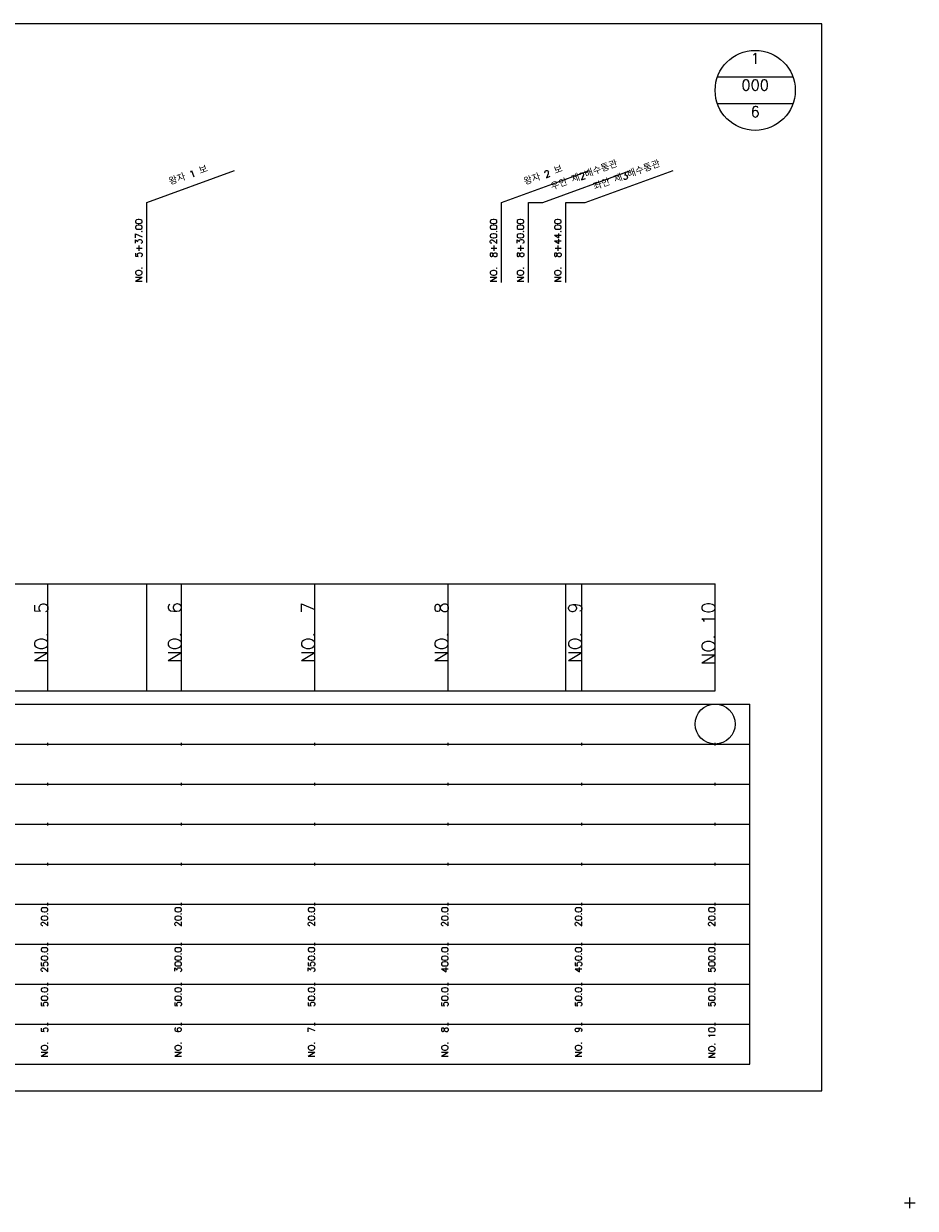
# Model space of a CAD drawing. Extents: x -2 to 685, y -2 to 1891.
# Tile 2 of 8: x 351 to 685, y -2 to 442. Entities that reach past the tile are written whole.
import ezdxf
from ezdxf.enums import TextEntityAlignment as Align

# ---------------------------------------------------------------- set-up
doc = ezdxf.new("R2010")
doc.units = 0
doc.header["$LTSCALE"] = 5
for name, color, linetype in [('BOX', 5, 'CONTINUOUS'), ('DT1', 3, 'CONTINUOUS'), ('DT2', 6, 'CONTINUOUS'), ('LT1', 4, 'CONTINUOUS'), ('ST1', 7, 'CONTINUOUS')]:
    doc.layers.add(name, color=color, linetype=linetype)
doc.styles.add('GHS', font='ROMANS.shx', dxfattribs={"bigfont": 'GHS.shx'})

msp = doc.modelspace()

# ---------------------------------------------------------------- linework, layer by layer
at = {"layer": 'BOX'}
msp.add_lwpolyline([(50, 42), (650, 42), (650, 442), (50, 442), (50, 42)], dxfattribs=at)
at = {"layer": 'DT1', "linetype": 'CONTINUOUS'}
for p, q in [((540, 375), (545.37, 375)), ((554, 375), (561.34, 375))]:
    msp.add_line(p, q, dxfattribs=at)
at = {"layer": 'LT1', "linetype": 'CONTINUOUS'}
for p, q in [((397, 375), (429.89, 386.97)), ((530, 375), (562.89, 386.97)), ((545.37, 375), (578.26, 386.97)), ((561.34, 375), (594.23, 386.97)), ((397, 345), (397, 375)), ((530, 345), (530, 375)), ((540, 345), (540, 375)), ((554, 345), (554, 375))]:
    msp.add_line(p, q, dxfattribs=at)
at = {"layer": 'LT1'}
for p, q in [((360, 192), (360, 232)), ((397, 192), (397, 232)), ((410, 192), (410, 232)), ((460, 192), (460, 232)), ((510, 192), (510, 232)), ((554, 192), (554, 232)), ((560, 192), (560, 232)), ((610, 192), (610, 232)), ((360, 225.69), (360, 226.69)), ((410, 225.69), (410, 226.69)), ((460, 225.69), (460, 226.69)), ((510, 225.69), (510, 226.69)), ((560, 225.69), (560, 226.69)), ((610, 225.69), (610, 226.69)), ((110, 192), (610, 192)), ((360, 171.5), (360, 172.5)), ((410, 171.5), (410, 172.5)), ((460, 171.5), (460, 172.5)), ((510, 171.5), (510, 172.5)), ((560, 171.5), (560, 172.5)), ((610, 171.5), (610, 172.5)), ((360, 156.5), (360, 157.5)), ((410, 156.5), (410, 157.5)), ((460, 156.5), (460, 157.5)), ((510, 156.5), (510, 157.5)), ((560, 156.5), (560, 157.5)), ((610, 156.5), (610, 157.5)), ((360, 141.5), (360, 142.5)), ((410, 141.5), (410, 142.5)), ((460, 141.5), (460, 142.5)), ((510, 141.5), (510, 142.5)), ((560, 141.5), (560, 142.5)), ((610, 141.5), (610, 142.5)), ((360, 126.5), (360, 127.5)), ((410, 126.5), (410, 127.5)), ((460, 126.5), (460, 127.5)), ((510, 126.5), (510, 127.5)), ((560, 126.5), (560, 127.5)), ((610, 126.5), (610, 127.5)), ((360, 111.5), (360, 112.5)), ((410, 111.5), (410, 112.5)), ((460, 111.5), (460, 112.5)), ((510, 111.5), (510, 112.5)), ((560, 111.5), (560, 112.5)), ((610, 111.5), (610, 112.5)), ((360, 96.5), (360, 97.5)), ((410, 96.5), (410, 97.5)), ((460, 96.5), (460, 97.5)), ((510, 96.5), (510, 97.5)), ((560, 96.5), (560, 97.5)), ((610, 96.5), (610, 97.5)), ((360, 81.5), (360, 82.5)), ((410, 81.5), (410, 82.5)), ((460, 81.5), (460, 82.5)), ((510, 81.5), (510, 82.5)), ((560, 81.5), (560, 82.5)), ((610, 81.5), (610, 82.5)), ((360, 66.5), (360, 67.5)), ((410, 66.5), (410, 67.5)), ((460, 66.5), (460, 67.5)), ((510, 66.5), (510, 67.5)), ((560, 66.5), (560, 67.5)), ((610, 66.5), (610, 67.5))]:
    msp.add_line(p, q, dxfattribs=at)
msp.add_lwpolyline([(110, 232), (160, 232), (210, 232), (260, 232), (310, 232), (360, 232), (410, 232), (460, 232), (510, 232), (560, 232), (610, 232)], dxfattribs=at)
at = {"layer": 'ST1', "linetype": 'CONTINUOUS'}
for p, q in [((639.14, 422), (610.86, 422)), ((639.14, 412), (610.86, 412))]:
    msp.add_line(p, q, dxfattribs=at)
at = {"layer": 'ST1'}
for p, q in [((80, 187), (623, 187)), ((623, 52), (623, 187)), ((87.5, 172), (623, 172)), ((80, 157), (623, 157)), ((87.5, 142), (623, 142)), ((80, 127), (623, 127)), ((80, 112), (623, 112)), ((80, 97), (623, 97)), ((80, 82), (623, 82)), ((80, 67), (623, 67)), ((80, 52), (623, 52)), ((681, 0), (685, 0)), ((683, -2), (683, 2))]:
    msp.add_line(p, q, dxfattribs=at)
at = {"layer": 'ST1', "linetype": 'CONTINUOUS'}
for centre, radius in [((625, 417), 15), ((610, 179.5), 7.5)]:
    msp.add_circle(centre, radius, dxfattribs=at)

# ---------------------------------------------------------------- texts
at = {"layer": 'DT1', "linetype": 'CONTINUOUS', "style": 'GHS'}
for s, p in [('왕자 1 보', (413, 383.99)), ('왕자 2 보', (546, 383.99)), ('우안 제2배수통관', (561.37, 383.99)), ('좌안 제3배수통관', (577.34, 383.99))]:
    msp.add_text(s, height=2.5, rotation=20, dxfattribs=at).set_placement(p, align=Align.CENTER)
for s, p in [('NO.  5+37.00', (395.25, 345.12)), ('NO.  8+20.00', (528.25, 345.12)), ('NO.  8+30.00', (538.25, 345.12)), ('NO.  8+44.00', (552.25, 345.12))]:
    msp.add_text(s, height=2.5, rotation=90, dxfattribs=at).set_placement(p)
at = {"layer": 'DT1', "style": 'GHS'}
for s, height, p in [('NO.  5', 5, (360, 225.19)), ('NO.  6', 5, (410, 225.19)), ('NO.  7', 5, (460, 225.19)), ('NO.  8', 5, (510, 225.19)), ('NO.  9', 5, (560, 225.19)), ('NO. 10', 5, (610, 225.19)), (' 20.0', 2.5, (360, 111)), (' 20.0', 2.5, (410, 111)), (' 20.0', 2.5, (460, 111)), (' 20.0', 2.5, (510, 111)), (' 20.0', 2.5, (560, 111)), (' 20.0', 2.5, (610, 111)), ('   250.0', 2.5, (360, 96)), ('   300.0', 2.5, (410, 96)), ('   350.0', 2.5, (460, 96)), ('   400.0', 2.5, (510, 96)), ('   450.0', 2.5, (560, 96)), ('   500.0', 2.5, (610, 96)), ('  50.0', 2.5, (360, 81)), ('  50.0', 2.5, (410, 81)), ('  50.0', 2.5, (460, 81)), ('  50.0', 2.5, (510, 81)), ('  50.0', 2.5, (560, 81)), ('  50.0', 2.5, (610, 81)), ('NO.  5', 2.5, (360, 66)), ('NO.  6', 2.5, (410, 66)), ('NO.  7', 2.5, (460, 66)), ('NO.  8', 2.5, (510, 66)), ('NO.  9', 2.5, (560, 66)), ('NO. 10', 2.5, (610, 66))]:
    msp.add_text(s, height=height, rotation=90, dxfattribs=at).set_placement(p, align=Align.RIGHT)
at = {"layer": 'DT2', "linetype": 'CONTINUOUS', "style": 'GHS'}
for s, p in [('1', (625, 427)), ('000', (625, 417)), ('6', (625, 407))]:
    msp.add_text(s, height=4, dxfattribs=at).set_placement(p, align=Align.CENTER)

doc.saveas('drawing.dxf')
